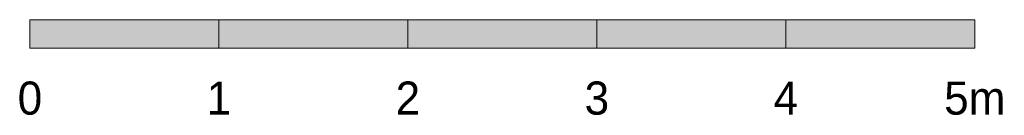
# Model space of a CAD drawing. Header units: millimetres. Extents: x -925 to 33700, y -14775 to 19578.
# Tile 194 of 204: x 25271 to 30481, y -14775 to -14272. Entities that reach past the tile are written whole.
import ezdxf
from ezdxf.enums import TextEntityAlignment as Align

# ---------------------------------------------------------------- set-up
doc = ezdxf.new("R2010")
doc.units = ezdxf.units.MM
for name, color, linetype in [('FILL-INK', 7, 'Continuous'), ('FILL-WHITE', 7, 'Continuous'), ('LINE-INK', 7, 'Continuous'), ('TEXT-INK', 7, 'Continuous')]:
    doc.layers.add(name, color=color, linetype=linetype)

msp = doc.modelspace()

# ---------------------------------------------------------------- hatches: boundary and pattern name
at = {"layer": 'FILL-INK', "true_color": 0x14141a}
h = msp.add_hatch(color=256, dxfattribs=at)
h.dxf.hatch_style = 1
h.paths.add_polyline_path([(25324.8, -14421.5), (26324.8, -14421.5), (26324.8, -14271.5), (25324.8, -14271.5)])
h = msp.add_hatch(color=256, dxfattribs=at)
h.dxf.hatch_style = 1
h.paths.add_polyline_path([(27324.8, -14421.5), (28324.8, -14421.5), (28324.8, -14271.5), (27324.8, -14271.5)])
h = msp.add_hatch(color=256, dxfattribs=at)
h.dxf.hatch_style = 1
h.paths.add_polyline_path([(29324.8, -14421.5), (30324.8, -14421.5), (30324.8, -14271.5), (29324.8, -14271.5)])
at = {"layer": 'FILL-WHITE', "true_color": 0xffffff}
h = msp.add_hatch(color=256, dxfattribs=at)
h.dxf.hatch_style = 1
h.paths.add_polyline_path([(26324.8, -14421.5), (27324.8, -14421.5), (27324.8, -14271.5), (26324.8, -14271.5)])
h = msp.add_hatch(color=256, dxfattribs=at)
h.dxf.hatch_style = 1
h.paths.add_polyline_path([(28324.8, -14421.5), (29324.8, -14421.5), (29324.8, -14271.5), (28324.8, -14271.5)])

# ---------------------------------------------------------------- linework, layer by layer
at = {"layer": 'LINE-INK', "lineweight": 5}
for points in [[(25324.8, -14421.5), (26324.8, -14421.5), (26324.8, -14271.5), (25324.8, -14271.5)], [(26324.8, -14421.5), (27324.8, -14421.5), (27324.8, -14271.5), (26324.8, -14271.5)], [(27324.8, -14421.5), (28324.8, -14421.5), (28324.8, -14271.5), (27324.8, -14271.5)], [(28324.8, -14421.5), (29324.8, -14421.5), (29324.8, -14271.5), (28324.8, -14271.5)], [(29324.8, -14421.5), (30324.8, -14421.5), (30324.8, -14271.5), (29324.8, -14271.5)]]:
    msp.add_lwpolyline(points, close=True, dxfattribs=at)

# ---------------------------------------------------------------- texts
at = {"layer": 'TEXT-INK'}
for s, height, p in [('0', 174.6, (25324.8, -14771.5)), ('1', 174.6, (26324.8, -14771.5)), ('2', 174.6, (27324.8, -14771.5)), ('3', 174.6, (28324.8, -14771.5)), ('4', 174.6, (29324.8, -14771.5)), ('5m', 174.62, (30324.8, -14771.5))]:
    msp.add_text(s, height=height, dxfattribs=at).set_placement(p, align=Align.CENTER)

doc.saveas('drawing.dxf')
